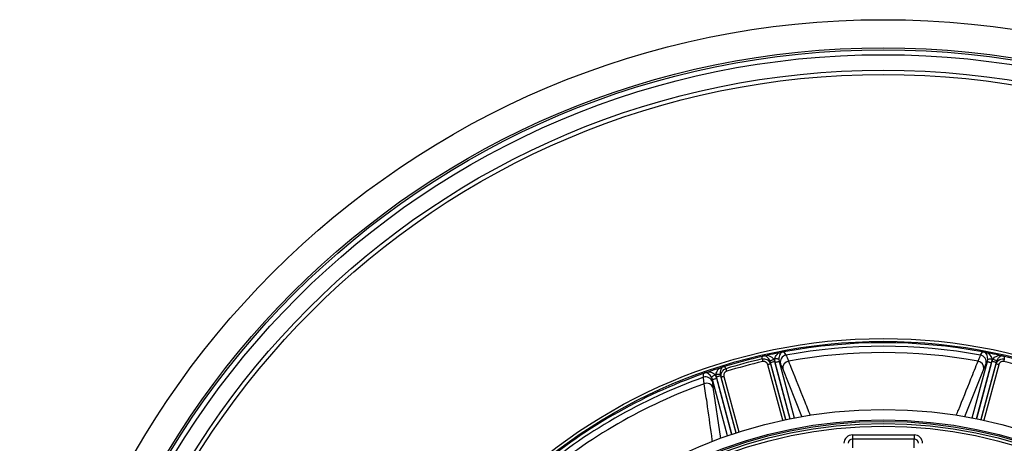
# Model space of a CAD drawing. Header units: millimetres. Extents: x 1979 to 3209, y 1686 to 2916.
# Tile 8 of 14: x 1979 to 2680, y 2614 to 2916. Entities that reach past the tile are written whole.
import ezdxf

# ---------------------------------------------------------------- set-up
doc = ezdxf.new("R2010")
doc.units = ezdxf.units.MM

msp = doc.modelspace()

# ---------------------------------------------------------------- linework, layer by layer
at = {"color": 7, "linetype": 'Continuous', "lineweight": 25}
for p, q in [((2522.79, 2679.23), (2524.21, 2676.91)), ((2662.84, 2676.91), (2664.26, 2679.23)), ((2507.33, 2674.23), (2507.39, 2676.02)), ((2513.25, 2671.71), (2512.85, 2672.81)), ((2513.25, 2671.71), (2513.22, 2670.67)), ((2515.49, 2674.16), (2516.14, 2672.48)), ((2516.47, 2671.63), (2516.19, 2674.3)), ((2519.14, 2674.14), (2519.36, 2672.4)), ((2520.27, 2670.9), (2519.36, 2672.4)), ((2667.7, 2672.4), (2666.79, 2670.9)), ((2667.7, 2672.4), (2667.92, 2674.14)), ((2670.87, 2674.3), (2670.58, 2671.63)), ((2670.92, 2672.48), (2671.56, 2674.16)), ((2674.21, 2672.81), (2673.81, 2671.71)), ((2673.84, 2670.67), (2673.81, 2671.71)), ((2679.66, 2676.02), (2679.72, 2674.23)), ((2480.5, 2668.82), (2481.45, 2667.3)), ((2465.49, 2661.17), (2465.56, 2663.89)), ((2471.95, 2659.7), (2471.27, 2661.32)), ((2471.95, 2659.7), (2471.91, 2657.94)), ((2473.74, 2662.93), (2474.84, 2660.47)), ((2474.7, 2661.38), (2474.42, 2663.15)), ((2477.38, 2663.31), (2477.59, 2662.15)), ((2478.13, 2661.27), (2477.59, 2662.15)), ((2571.53, 2620.18), (2571.53, 2617.18)), ((2571.53, 2620.18), (2615.53, 2620.18)), ((2571.53, 2617.18), (2571.53, 2610.93)), ((2615.53, 2617.18), (2571.53, 2617.18)), ((2615.53, 2620.18), (2615.53, 2617.18)), ((2615.53, 2610.93), (2615.53, 2617.18))]:
    msp.add_line(p, q, dxfattribs=at)
at = {"color": 1, "linetype": 'Continuous', "lineweight": 25}
for p, q in [((2524.14, 2631.07), (2513.25, 2671.71)), ((2516.14, 2672.48), (2527.07, 2631.67)), ((2527.17, 2631.69), (2516.47, 2671.63)), ((2519.36, 2672.4), (2530.11, 2632.27)), ((2656.94, 2632.27), (2667.7, 2672.4)), ((2670.58, 2671.63), (2659.88, 2631.69)), ((2659.98, 2631.67), (2670.92, 2672.48)), ((2673.81, 2671.71), (2662.92, 2631.07)), ((2521.89, 2630.59), (2511.29, 2670.15)), ((2513.22, 2670.67), (2523.84, 2631.01)), ((2535.55, 2633.2), (2521.91, 2667.37)), ((2665.15, 2667.37), (2651.46, 2633.09)), ((2663.21, 2631.01), (2673.84, 2670.67)), ((2675.76, 2670.15), (2665.16, 2630.59)), ((2482.7, 2619.57), (2471.95, 2659.7)), ((2485.63, 2620.57), (2474.7, 2661.38)), ((2474.84, 2660.47), (2485.54, 2620.54)), ((2477.59, 2662.15), (2488.47, 2621.52)), ((2488.76, 2621.61), (2478.13, 2661.27)), ((2480.06, 2661.78), (2490.66, 2622.22)), ((2472.26, 2654.07), (2477.54, 2617.56))]:
    msp.add_line(p, q, dxfattribs=at)
at = {"color": 7, "linetype": 'Continuous', "lineweight": 25, "flags": 128}
for points in [[(2507.33, 2674.23), (2507.36, 2674.12), (2507.39, 2673.96), (2507.44, 2673.76), (2507.49, 2673.53), (2507.55, 2673.27), (2507.62, 2672.98), (2507.69, 2672.67), (2507.76, 2672.36)], [(2512.85, 2672.81), (2512.96, 2672.87), (2513.15, 2672.96), (2513.41, 2673.1), (2513.74, 2673.27), (2514.13, 2673.46), (2514.56, 2673.68), (2515.02, 2673.92), (2515.49, 2674.16)], [(2513.25, 2671.71), (2513.34, 2671.74), (2513.54, 2671.79), (2513.82, 2671.86), (2514.18, 2671.96), (2514.6, 2672.07), (2515.08, 2672.2), (2515.6, 2672.34), (2516.14, 2672.48)], [(2519.14, 2674.14), (2519, 2674.15), (2518.78, 2674.16), (2518.48, 2674.18), (2518.11, 2674.2), (2517.69, 2674.22), (2517.21, 2674.25), (2516.71, 2674.28), (2516.19, 2674.3)], [(2519.36, 2672.4), (2519.26, 2672.38), (2519.07, 2672.33), (2518.79, 2672.25), (2518.43, 2672.15), (2518, 2672.04), (2517.52, 2671.91), (2517, 2671.77), (2516.47, 2671.63)], [(2667.7, 2672.4), (2667.79, 2672.38), (2667.99, 2672.33), (2668.27, 2672.25), (2668.63, 2672.15), (2669.05, 2672.04), (2669.53, 2671.91), (2670.05, 2671.77), (2670.58, 2671.63)], [(2667.92, 2674.14), (2668.05, 2674.15), (2668.27, 2674.16), (2668.57, 2674.18), (2668.94, 2674.2), (2669.37, 2674.22), (2669.84, 2674.25), (2670.35, 2674.28), (2670.87, 2674.3)], [(2673.81, 2671.71), (2673.71, 2671.74), (2673.52, 2671.79), (2673.24, 2671.86), (2672.88, 2671.96), (2672.45, 2672.07), (2671.97, 2672.2), (2671.45, 2672.34), (2670.92, 2672.48)], [(2674.21, 2672.81), (2674.1, 2672.87), (2673.91, 2672.96), (2673.64, 2673.1), (2673.31, 2673.27), (2672.92, 2673.46), (2672.49, 2673.68), (2672.04, 2673.92), (2671.56, 2674.16)], [(2679.72, 2674.23), (2679.7, 2674.12), (2679.66, 2673.96), (2679.61, 2673.76), (2679.56, 2673.53), (2679.5, 2673.27), (2679.43, 2672.98), (2679.36, 2672.67), (2679.29, 2672.36)], [(2481.45, 2667.3), (2481.48, 2667.19), (2481.53, 2667.03), (2481.59, 2666.84), (2481.66, 2666.61), (2481.74, 2666.35), (2481.83, 2666.07), (2481.92, 2665.77), (2482.01, 2665.46)], [(2513.22, 2670.67), (2513.15, 2670.65), (2513.02, 2670.62), (2512.84, 2670.57), (2512.6, 2670.5), (2512.31, 2670.43), (2511.99, 2670.34), (2511.65, 2670.25), (2511.29, 2670.15)], [(2675.76, 2670.15), (2675.41, 2670.25), (2675.06, 2670.34), (2674.74, 2670.43), (2674.46, 2670.5), (2674.22, 2670.57), (2674.03, 2670.62), (2673.9, 2670.65), (2673.84, 2670.67)], [(2471.27, 2661.32), (2471.38, 2661.39), (2471.57, 2661.51), (2471.82, 2661.68), (2472.13, 2661.88), (2472.49, 2662.11), (2472.88, 2662.37), (2473.31, 2662.65), (2473.74, 2662.93)], [(2471.95, 2659.7), (2472.05, 2659.73), (2472.24, 2659.78), (2472.52, 2659.85), (2472.88, 2659.95), (2473.31, 2660.06), (2473.79, 2660.19), (2474.3, 2660.33), (2474.84, 2660.47)], [(2477.38, 2663.31), (2477.26, 2663.3), (2477.05, 2663.29), (2476.75, 2663.27), (2476.38, 2663.26), (2475.94, 2663.23), (2475.46, 2663.21), (2474.95, 2663.18), (2474.42, 2663.15)], [(2477.59, 2662.15), (2477.49, 2662.13), (2477.3, 2662.08), (2477.02, 2662), (2476.66, 2661.9), (2476.23, 2661.79), (2475.75, 2661.66), (2475.23, 2661.52), (2474.7, 2661.38)], [(2480.06, 2661.78), (2479.7, 2661.69), (2479.36, 2661.6), (2479.04, 2661.51), (2478.75, 2661.43), (2478.51, 2661.37), (2478.33, 2661.32), (2478.2, 2661.29), (2478.13, 2661.27)]]:
    msp.add_lwpolyline(points, dxfattribs=at)
at = {"color": 7, "linetype": 'Continuous', "lineweight": 25}
for radius in [615, 595, 593.6, 590.07, 579, 576, 388, 386, 337.5, 330, 329, 327.5, 325.5]:
    msp.add_circle((2593.53, 2300.78), radius, dxfattribs=at)
for centre, radius, start, end in [((2593.53, 2300.78), 385, 79.41279, 100.58721), ((2593.53, 2300.78), 382.46, 79.55794, 100.44206), ((2593.53, 2300.78), 377.94, 79.70706, 100.29294), ((2593.53, 2300.78), 385, 102.92795, 107.07205), ((2593.53, 2300.78), 383.27, 102.99678, 107.00322), ((2593.53, 2300.78), 381.35, 102.99678, 107.00322), ((2593.53, 2300.78), 385, 101.1679, 102.3519), ((2593.53, 2300.78), 381.45, 101.69785, 101.8048), ((2525.2, 2671.96), 5.05, 101.37177, 192.09374), ((2526.85, 2667.76), 4.95, 99.87103, 184.51157), ((2660.21, 2667.76), 4.95, 355.48843, 80.12897), ((2661.85, 2671.96), 5.05, 347.90626, 78.62823), ((2593.53, 2300.78), 385, 77.6481, 78.8321), ((2593.53, 2300.78), 381.45, 78.1952, 78.30215), ((2593.53, 2300.78), 381.35, 72.99678, 77.00322), ((2593.53, 2300.78), 385, 72.92795, 77.07205), ((2593.53, 2300.78), 385, 107.6481, 108.8321), ((2593.53, 2300.78), 385, 109.41279, 130.58721), ((2593.53, 2300.78), 382.46, 109.55794, 130.44206), ((2467.11, 2656.39), 5.05, 17.9062, 108.62804), ((2593.53, 2300.78), 381.45, 108.1952, 108.30215), ((2593.53, 2300.78), 377.94, 109.70706, 130.29294), ((2467.79, 2651.94), 4.95, 25.48868, 110.12901)]:
    msp.add_arc(centre, radius, start, end, dxfattribs=at)
for centre, major_axis, ratio, start_param, end_param in [((2571.53, 2614.17), (0, -6.01), 0.99863, 3.141593, 4.712389), ((2571.53, 2614.17), (0, 3.01), 0.995902, 0, 1.570796), ((2615.53, 2614.17), (0, 6.01), 0.99863, 4.712389, 6.283185), ((2615.53, 2614.17), (0, 3.01), 0.995902, 4.712389, 6.283185)]:
    msp.add_ellipse(centre, major_axis=major_axis, ratio=ratio, start_param=start_param, end_param=end_param, dxfattribs=at)
for points, knots in [([(2518.96, 2678.49), (2519.22, 2678.54), (2519.68, 2678.63), (2520.3, 2678.75), (2520.56, 2678.8), (2520.68, 2678.83)], [0, 0, 0, 0, 0.411336, 0.728099, 1, 1, 1, 1]), ([(2520.68, 2678.83), (2520.4, 2678.37), (2519.9, 2677.53), (2519.32, 2675.95), (2519.2, 2674.73), (2519.14, 2674.14)], [0, 0, 0, 0, 0.379349, 0.701283, 1, 1, 1, 1]), ([(2522.79, 2679.23), (2522.58, 2679.19), (2522.1, 2679.1), (2521.36, 2678.96), (2520.93, 2678.87), (2520.68, 2678.83)], [0, 0, 0, 0, 0.2338697, 0.5482532, 1, 1, 1, 1]), ([(2666.38, 2678.83), (2666.22, 2678.86), (2665.89, 2678.92), (2665.32, 2679.03), (2664.75, 2679.14), (2664.39, 2679.2), (2664.26, 2679.23)], [0, 0, 0, 0, 0.2893665, 0.5973355, 0.8528696, 1, 1, 1, 1]), ([(2667.92, 2674.14), (2667.86, 2674.73), (2667.73, 2675.95), (2667.16, 2677.53), (2666.65, 2678.37), (2666.38, 2678.83)], [0, 0, 0, 0, 0.298717, 0.620651, 1, 1, 1, 1]), ([(2666.38, 2678.83), (2666.49, 2678.8), (2666.73, 2678.76), (2667.33, 2678.64), (2667.8, 2678.55), (2668.1, 2678.49)], [0, 0, 0, 0, 0.2662307, 0.5312029, 1, 1, 1, 1]), ([(2507.33, 2674.23), (2507.87, 2674.3), (2508.94, 2674.43), (2510.53, 2673.96), (2511.88, 2673.05), (2512.79, 2671.88), (2513.09, 2671.02), (2513.22, 2670.67)], [0, 0, 0, 0, 0.212747, 0.425181, 0.637261, 0.853834, 1, 1, 1, 1]), ([(2509.43, 2676.48), (2509.3, 2676.45), (2509.01, 2676.39), (2508.49, 2676.27), (2507.91, 2676.14), (2507.54, 2676.06), (2507.39, 2676.02)], [0, 0, 0, 0, 0.2470653, 0.5602665, 0.8272921, 1, 1, 1, 1]), ([(2511.29, 2670.15), (2511.28, 2670.21), (2511.25, 2670.31), (2511.19, 2670.47), (2511.13, 2670.62), (2511.06, 2670.77), (2510.98, 2670.92), (2510.89, 2671.06), (2510.72, 2671.31), (2510.44, 2671.64), (2509.98, 2671.99), (2509.47, 2672.26), (2509, 2672.39), (2508.62, 2672.43), (2508.33, 2672.44), (2508.05, 2672.42), (2507.86, 2672.38), (2507.76, 2672.36)], [0, 0, 0, 0, 0.036267, 0.072224, 0.107969, 0.143596, 0.179203, 0.21489, 0.250752, 0.376042, 0.500305, 0.625425, 0.749885, 0.812686, 0.874882, 0.937108, 1, 1, 1, 1]), ([(2509.43, 2676.48), (2509.54, 2676.51), (2509.76, 2676.56), (2510.37, 2676.69), (2510.85, 2676.8), (2511.17, 2676.87)], [0, 0, 0, 0, 0.256498, 0.511803, 1, 1, 1, 1]), ([(2512.85, 2672.81), (2512.55, 2673.32), (2511.86, 2674.51), (2510.64, 2675.68), (2509.8, 2676.24), (2509.43, 2676.48)], [0, 0, 0, 0, 0.2946633, 0.6864431, 1, 1, 1, 1]), ([(2511.17, 2676.87), (2511.51, 2676.76), (2512.54, 2676.44), (2514.12, 2675.67), (2515.08, 2674.61), (2515.49, 2674.16)], [0, 0, 0, 0, 0.215039, 0.662834, 1, 1, 1, 1]), ([(2516.19, 2674.3), (2516.38, 2674.89), (2516.76, 2676.09), (2517.82, 2677.45), (2518.61, 2678.17), (2518.96, 2678.49)], [0, 0, 0, 0, 0.340168, 0.706469, 1, 1, 1, 1]), ([(2524.21, 2676.91), (2524.46, 2676.4), (2524.97, 2675.36), (2525.65, 2673.56), (2526, 2672.64)], [0, 0, 0, 0, 0.492649, 1, 1, 1, 1]), ([(2661.06, 2672.64), (2661.39, 2673.53), (2662.07, 2675.34), (2662.58, 2676.38), (2662.84, 2676.91)], [0, 0, 0, 0, 0.492658, 1, 1, 1, 1]), ([(2668.1, 2678.49), (2668.45, 2678.17), (2669.23, 2677.45), (2670.29, 2676.09), (2670.68, 2674.89), (2670.87, 2674.3)], [0, 0, 0, 0, 0.293531, 0.659832, 1, 1, 1, 1]), ([(2671.56, 2674.16), (2671.97, 2674.61), (2672.93, 2675.67), (2674.51, 2676.44), (2675.55, 2676.76), (2675.88, 2676.87)], [0, 0, 0, 0, 0.337166, 0.784961, 1, 1, 1, 1]), ([(2673.84, 2670.67), (2674.05, 2671.21), (2674.47, 2672.29), (2675.74, 2673.53), (2677.3, 2674.26), (2678.69, 2674.41), (2679.48, 2674.27), (2679.72, 2674.23)], [0, 0, 0, 0, 0.2282497, 0.4588108, 0.6840107, 0.9010837, 1, 1, 1, 1]), ([(2677.63, 2676.48), (2677.25, 2676.24), (2676.42, 2675.68), (2675.2, 2674.51), (2674.5, 2673.32), (2674.21, 2672.81)], [0, 0, 0, 0, 0.3135569, 0.7053367, 1, 1, 1, 1]), ([(2679.29, 2672.36), (2679.24, 2672.37), (2679.13, 2672.4), (2678.97, 2672.42), (2678.8, 2672.43), (2678.64, 2672.44), (2678.47, 2672.43), (2678.31, 2672.42), (2678.01, 2672.37), (2677.59, 2672.26), (2677.07, 2671.99), (2676.62, 2671.64), (2676.3, 2671.27), (2676.09, 2670.95), (2675.96, 2670.7), (2675.84, 2670.43), (2675.79, 2670.25), (2675.76, 2670.15)], [0, 0, 0, 0, 0.036141, 0.071976, 0.107622, 0.143198, 0.178824, 0.214619, 0.250701, 0.375166, 0.500292, 0.62459, 0.749917, 0.812387, 0.874546, 0.936912, 1, 1, 1, 1]), ([(2675.88, 2676.87), (2676.15, 2676.81), (2676.62, 2676.71), (2677.24, 2676.57), (2677.5, 2676.51), (2677.63, 2676.48)], [0, 0, 0, 0, 0.412168, 0.721433, 1, 1, 1, 1]), ([(2679.66, 2676.02), (2679.46, 2676.07), (2679.01, 2676.17), (2678.29, 2676.34), (2677.87, 2676.43), (2677.63, 2676.48)], [0, 0, 0, 0, 0.23175, 0.5357, 1, 1, 1, 1]), ([(2467.59, 2664.6), (2467.44, 2664.55), (2467.12, 2664.44), (2466.57, 2664.25), (2466.03, 2664.06), (2465.69, 2663.94), (2465.56, 2663.89)], [0, 0, 0, 0, 0.28937, 0.597335, 0.852875, 1, 1, 1, 1]), ([(2467.59, 2664.6), (2467.71, 2664.64), (2467.93, 2664.72), (2468.51, 2664.92), (2468.96, 2665.07), (2469.25, 2665.17)], [0, 0, 0, 0, 0.266227, 0.531201, 1, 1, 1, 1]), ([(2471.27, 2661.32), (2470.92, 2661.8), (2470.21, 2662.79), (2468.92, 2663.87), (2468.06, 2664.35), (2467.59, 2664.6)], [0, 0, 0, 0, 0.2987164, 0.6206506, 1, 1, 1, 1]), ([(2469.25, 2665.17), (2469.71, 2665.07), (2470.75, 2664.84), (2472.35, 2664.19), (2473.29, 2663.34), (2473.74, 2662.93)], [0, 0, 0, 0, 0.2935323, 0.6598325, 1, 1, 1, 1]), ([(2474.42, 2663.15), (2474.55, 2663.75), (2474.85, 2665.15), (2475.83, 2666.6), (2476.57, 2667.4), (2476.81, 2667.66)], [0, 0, 0, 0, 0.337165, 0.784959, 1, 1, 1, 1]), ([(2476.81, 2667.66), (2477.07, 2667.74), (2477.52, 2667.89), (2478.13, 2668.08), (2478.39, 2668.16), (2478.51, 2668.2)], [0, 0, 0, 0, 0.412166, 0.72143, 1, 1, 1, 1]), ([(2478.51, 2668.2), (2478.31, 2667.8), (2477.86, 2666.9), (2477.39, 2665.27), (2477.38, 2663.9), (2477.38, 2663.31)], [0, 0, 0, 0, 0.313559, 0.705339, 1, 1, 1, 1]), ([(2478.13, 2661.27), (2478.05, 2661.84), (2477.87, 2662.99), (2478.35, 2664.7), (2479.34, 2666.11), (2480.47, 2666.94), (2481.21, 2667.21), (2481.45, 2667.3)], [0, 0, 0, 0, 0.2282468, 0.4588098, 0.6840089, 0.9010828, 1, 1, 1, 1]), ([(2480.5, 2668.82), (2480.31, 2668.76), (2479.86, 2668.62), (2479.15, 2668.4), (2478.75, 2668.27), (2478.51, 2668.2)], [0, 0, 0, 0, 0.231751, 0.5357, 1, 1, 1, 1]), ([(2482.01, 2665.46), (2481.96, 2665.44), (2481.85, 2665.41), (2481.7, 2665.35), (2481.55, 2665.28), (2481.41, 2665.2), (2481.27, 2665.11), (2481.13, 2665.02), (2480.9, 2664.83), (2480.59, 2664.52), (2480.27, 2664.03), (2480.06, 2663.5), (2479.97, 2663.02), (2479.94, 2662.64), (2479.96, 2662.35), (2479.99, 2662.07), (2480.04, 2661.88), (2480.06, 2661.78)], [0, 0, 0, 0, 0.036141, 0.071976, 0.107622, 0.143198, 0.178824, 0.214619, 0.250701, 0.375166, 0.500292, 0.62459, 0.749917, 0.812387, 0.874546, 0.936912, 1, 1, 1, 1]), ([(2521.91, 2667.37), (2521.6, 2668.11), (2520.98, 2669.61), (2520.51, 2670.47), (2520.27, 2670.9)], [0, 0, 0, 0, 0.492682, 1, 1, 1, 1]), ([(2666.79, 2670.9), (2666.55, 2670.48), (2666.08, 2669.63), (2665.46, 2668.13), (2665.15, 2667.37)], [0, 0, 0, 0, 0.492667, 1, 1, 1, 1]), ([(2466.08, 2656.59), (2465.92, 2657.53), (2465.61, 2659.43), (2465.53, 2660.59), (2465.49, 2661.17)], [0, 0, 0, 0, 0.492659, 1, 1, 1, 1]), ([(2471.91, 2657.94), (2471.92, 2657.46), (2471.93, 2656.49), (2472.15, 2654.88), (2472.26, 2654.07)], [0, 0, 0, 0, 0.492667, 1, 1, 1, 1])]:
    msp.add_open_spline(points, degree=3, knots=knots, dxfattribs=at)
at = {"color": 1, "linetype": 'Continuous', "lineweight": 25}
for points, knots in [([(2526, 2672.64), (2526.74, 2670.8), (2530.44, 2661.58), (2535.6, 2648.74), (2540.03, 2637.71), (2541.49, 2634.08)], [0, 0, 0, 0, 0.14359, 0.71795, 1, 1, 1, 1]), ([(2645.58, 2634.14), (2646.08, 2635.38), (2649.56, 2644.02), (2654.72, 2656.86), (2659.37, 2668.44), (2661.06, 2672.64)], [0, 0, 0, 0, 0.096907, 0.672103, 1, 1, 1, 1]), ([(2471.92, 2615.57), (2471.73, 2616.88), (2470.42, 2626.08), (2468.48, 2639.75), (2466.72, 2652.1), (2466.08, 2656.59)], [0, 0, 0, 0, 0.095365, 0.671543, 1, 1, 1, 1])]:
    msp.add_open_spline(points, degree=3, knots=knots, dxfattribs=at)

doc.saveas('drawing.dxf')
